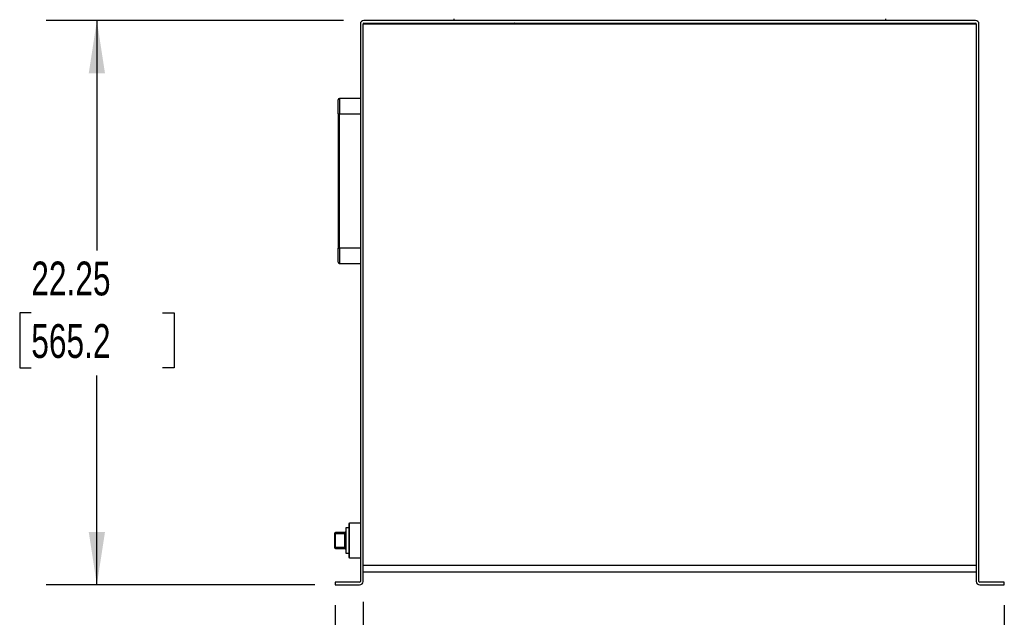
# Model space of a CAD drawing. Header units: inches. Extents: x 4 to 172, y 4 to 132.
# Tile 24 of 40: x 73 to 112, y 60 to 83. Entities that reach past the tile are written whole.
import ezdxf

# ---------------------------------------------------------------- set-up
doc = ezdxf.new("R2010")
doc.units = ezdxf.units.IN
doc.header["$LTSCALE"] = 16
doc.header["$MEASUREMENT"] = 0
doc.layers.add('DIMENSIONS', color=140, linetype='Continuous', lineweight=25)
doc.styles.add('SLDTEXTSTYLE0', font='TXT', dxfattribs={"width": 0.7})
doc.dimstyles.new('SLDDIMSTYLE0', dxfattribs={"dimtxt": 1.359375, "dimasz": 2.08, "dimexe": 0, "dimexo": 0.0625, "dimgap": 0.339844, "dimtad": 0, "dimtih": 1, "dimtoh": 1, "dimrnd": 1e-09, "dimzin": 12, "dimdsep": 46, "dimtxsty": 'SLDTEXTSTYLE0', "dimsah": 1, "dimcen": 0.09, "dimadec": 0, "dimazin": 3, "dimtfac": 1, "dimtofl": 0, "dimtmove": 0, "dimatfit": 3, "dimfxl": 0, "dimfrac": 2, "dimtolj": 1, "dimtzin": 12, "dimarcsym": 0})
doc.dimstyles.new('SLDDIMSTYLE1', dxfattribs={"dimtxt": 1.359375, "dimasz": 2.08, "dimexe": 0, "dimexo": 0.0625, "dimgap": 0.339844, "dimtad": 0, "dimtih": 1, "dimtoh": 1, "dimrnd": 1e-09, "dimzin": 4, "dimdsep": 46, "dimtxsty": 'SLDTEXTSTYLE0', "dimsah": 1, "dimcen": 0.09, "dimadec": 0, "dimazin": 1, "dimtfac": 1, "dimtmove": 0, "dimatfit": 0, "dimfxl": 0, "dimfrac": 2, "dimtolj": 1, "dimtzin": 12, "dimarcsym": 0})

# ---------------------------------------------------------------- blocks, each defined once
blk = doc.blocks.new('_D_2')
at = {"layer": 'DIMENSIONS'}
for p, q in [((85.217, 60.337), (85.217, 53.647)), ((86.322, 60.472), (86.322, 53.647)), ((74.485, 55.647), (74.029, 55.647)), ((74.029, 55.647), (74.029, 53.487)), ((78.525, 55.647), (78.981, 55.647)), ((78.981, 55.647), (78.981, 53.487)), ((85.217, 55.647), (80.367, 55.647)), ((86.322, 55.647), (90.322, 55.647)), ((74.029, 53.487), (74.485, 53.487)), ((78.981, 53.487), (78.525, 53.487))]:
    blk.add_line(p, q, dxfattribs=at)
for points in [[(85.217, 55.647), (83.137, 55.967), (83.137, 55.327)], [(86.322, 55.647), (88.402, 55.327), (88.402, 55.967)]]:
    blk.add_solid(points, dxfattribs=at)
at = {"layer": 'DIMENSIONS', "char_height": 1.3333, "attachment_point": 1, "style": 'SLDTEXTSTYLE0'}
for s, insert in [('1.10', (74.485, 57.67)), ('28.1', (74.485, 55.205))]:
    blk.add_mtext(s, dxfattribs=dict(at, insert=insert))
blk = doc.blocks.new('_D_3')
at = {"layer": 'DIMENSIONS'}
for p, q in [((85.217, 60.337), (85.217, 44.581)), ((111.592, 60.337), (111.592, 44.581)), ((85.217, 46.581), (91.126, 46.581)), ((92.969, 46.581), (92.512, 46.581)), ((92.512, 46.581), (92.512, 44.421)), ((98.139, 46.581), (98.596, 46.581)), ((98.596, 46.581), (98.596, 44.421)), ((111.592, 46.581), (99.981, 46.581)), ((92.512, 44.421), (92.969, 44.421)), ((98.596, 44.421), (98.139, 44.421))]:
    blk.add_line(p, q, dxfattribs=at)
for points in [[(85.217, 46.581), (87.297, 46.261), (87.297, 46.901)], [(111.592, 46.581), (109.512, 46.901), (109.512, 46.261)]]:
    blk.add_solid(points, dxfattribs=at)
at = {"layer": 'DIMENSIONS', "char_height": 1.3333, "attachment_point": 1, "style": 'SLDTEXTSTYLE0'}
for s, insert in [('26.38', (92.969, 48.604)), ('669.9', (92.969, 46.14))]:
    blk.add_mtext(s, dxfattribs=dict(at, insert=insert))
blk = doc.blocks.new('_D_4')
at = {"layer": 'DIMENSIONS'}
for p, q in [((85.552, 83.387), (73.832, 83.387)), ((75.832, 83.387), (75.832, 74.324)), ((73.247, 71.859), (72.791, 71.859)), ((72.791, 71.859), (72.791, 69.699)), ((78.418, 71.859), (78.874, 71.859)), ((78.874, 71.859), (78.874, 69.699)), ((72.791, 69.699), (73.247, 69.699)), ((78.874, 69.699), (78.418, 69.699)), ((75.832, 61.137), (75.832, 69.394)), ((84.417, 61.137), (73.832, 61.137))]:
    blk.add_line(p, q, dxfattribs=at)
for points in [[(75.832, 83.387), (75.512, 81.307), (76.152, 81.307)], [(75.832, 61.137), (76.152, 63.217), (75.512, 63.217)]]:
    blk.add_solid(points, dxfattribs=at)
at = {"layer": 'DIMENSIONS', "char_height": 1.3333, "attachment_point": 1, "style": 'SLDTEXTSTYLE0'}
for s, insert in [('22.25', (73.247, 73.882)), ('565.2', (73.247, 71.417))]:
    blk.add_mtext(s, dxfattribs=dict(at, insert=insert))
blk = doc.blocks.new('_D_5')
at = {"layer": 'DIMENSIONS'}
for p, q in [((86.217, 84.053), (86.217, 111.36)), ((110.592, 84.053), (110.592, 111.36)), ((86.217, 109.36), (94.079, 109.36)), ((95.921, 109.36), (95.465, 109.36)), ((95.465, 109.36), (95.465, 107.2)), ((101.092, 109.36), (101.548, 109.36)), ((101.548, 109.36), (101.548, 107.2)), ((110.592, 109.36), (102.934, 109.36)), ((95.465, 107.2), (95.921, 107.2)), ((101.548, 107.2), (101.092, 107.2))]:
    blk.add_line(p, q, dxfattribs=at)
for points in [[(86.217, 109.36), (88.297, 109.04), (88.297, 109.68)], [(110.592, 109.36), (108.512, 109.68), (108.512, 109.04)]]:
    blk.add_solid(points, dxfattribs=at)
at = {"layer": 'DIMENSIONS', "char_height": 1.3333, "attachment_point": 1, "style": 'SLDTEXTSTYLE0'}
for s, insert in [('24.38', (95.921, 111.383)), ('619.1', (95.921, 108.919))]:
    blk.add_mtext(s, dxfattribs=dict(at, insert=insert))

msp = doc.modelspace()

# ---------------------------------------------------------------- linework, layer by layer
for p, q in [((89.905, 83.45), (89.905, 83.387)), ((106.905, 83.45), (106.905, 83.387)), ((86.217, 83.253), (86.217, 61.272)), ((86.322, 61.272), (86.322, 83.253)), ((86.322, 83.253), (110.488, 83.253)), ((110.458, 83.387), (86.352, 83.387)), ((86.352, 83.283), (110.458, 83.283)), ((90.498, 83.283), (90.498, 83.253)), ((90.811, 83.253), (90.811, 83.283)), ((91.181, 83.283), (91.181, 83.253)), ((91.371, 83.253), (91.371, 83.283)), ((91.758, 83.283), (91.758, 83.253)), ((91.873, 83.283), (91.873, 83.253)), ((92.186, 83.253), (92.186, 83.283)), ((93.343, 83.283), (93.343, 83.253)), ((93.533, 83.253), (93.533, 83.283)), ((93.678, 83.253), (93.678, 83.283)), ((94.064, 83.283), (94.064, 83.253)), ((94.254, 83.253), (94.254, 83.283)), ((95.491, 83.283), (95.491, 83.253)), ((97.069, 83.253), (97.069, 83.283)), ((97.156, 83.283), (97.156, 83.253)), ((97.656, 83.253), (97.656, 83.283)), ((98.248, 83.283), (98.248, 83.253)), ((98.561, 83.253), (98.561, 83.283)), ((103.623, 83.283), (103.623, 83.253)), ((103.936, 83.253), (103.936, 83.283)), ((104.404, 83.283), (104.404, 83.253)), ((104.904, 83.253), (104.904, 83.283)), ((104.936, 83.253), (104.936, 83.283)), ((105.998, 83.283), (105.998, 83.253)), ((106.311, 83.253), (106.311, 83.283)), ((110.488, 83.253), (110.488, 61.272)), ((110.592, 61.272), (110.592, 83.253)), ((85.392, 80.312), (85.392, 79.712)), ((86.217, 80.312), (85.392, 80.312)), ((85.342, 79.712), (85.392, 79.712)), ((85.342, 79.712), (85.342, 74.412)), ((85.392, 79.712), (86.217, 79.712)), ((85.392, 74.412), (85.392, 79.712)), ((85.342, 74.412), (85.392, 74.412)), ((85.392, 74.412), (85.392, 73.812)), ((86.217, 74.412), (85.392, 74.412)), ((85.392, 73.812), (86.217, 73.812)), ((85.767, 63.387), (85.642, 63.387)), ((85.642, 63.387), (85.642, 62.387)), ((85.787, 63.574), (85.767, 63.554)), ((85.767, 63.554), (85.767, 62.221)), ((86.217, 63.574), (85.787, 63.574)), ((85.787, 62.201), (85.787, 63.574)), ((85.192, 63.16), (85.192, 62.615)), ((85.232, 63.16), (85.192, 63.16)), ((85.602, 63.2), (85.232, 63.2)), ((85.232, 63.2), (85.232, 63.16)), ((85.232, 63.16), (85.602, 63.16)), ((85.232, 62.615), (85.232, 63.16)), ((85.602, 63.16), (85.602, 63.2)), ((85.602, 63.16), (85.642, 63.16)), ((85.602, 62.615), (85.602, 63.16)), ((85.192, 62.615), (85.232, 62.615)), ((85.602, 62.615), (85.232, 62.615)), ((85.232, 62.615), (85.232, 62.575)), ((85.232, 62.575), (85.602, 62.575)), ((85.642, 62.615), (85.602, 62.615)), ((85.602, 62.575), (85.602, 62.615)), ((85.642, 62.387), (85.767, 62.387)), ((85.767, 62.221), (85.787, 62.201)), ((85.787, 62.201), (86.217, 62.201)), ((110.488, 61.898), (86.322, 61.898)), ((86.322, 61.648), (110.488, 61.648)), ((85.217, 61.242), (85.217, 61.137)), ((86.187, 61.242), (85.217, 61.242)), ((85.217, 61.137), (86.187, 61.137)), ((111.592, 61.242), (110.622, 61.242)), ((110.622, 61.137), (111.592, 61.137)), ((111.592, 61.137), (111.592, 61.242))]:
    msp.add_line(p, q)
at = {"flags": 128}
for points in [[(92.3, 83.283), (92.296, 83.275), (92.287, 83.253)], [(93.199, 83.253), (93.189, 83.275), (93.186, 83.283)]]:
    msp.add_lwpolyline(points, dxfattribs=at)
for centre, radius, start, end in [((86.352, 83.253), 0.135, 90, 180), ((86.352, 83.253), 0.03, 90, 180), ((110.458, 83.253), 0.135, 0, 90), ((110.458, 83.253), 0.03, 0, 90), ((85.392, 80.262), 0.05, 90, 180), ((85.392, 73.862), 0.05, 180, 270), ((85.232, 63.16), 0.04, 90, 180), ((85.602, 63.24), 0.04, 270, 0), ((85.232, 62.615), 0.04, 180, 270), ((85.602, 62.535), 0.04, 0, 90), ((86.187, 61.272), 0.135, 270, 0), ((86.187, 61.272), 0.03, 270, 0), ((110.622, 61.272), 0.135, 180, 270), ((110.622, 61.272), 0.03, 180, 270)]:
    msp.add_arc(centre, radius, start, end)
for points in [[(85.342, 79.712), (85.342, 79.858), (85.342, 79.998), (85.342, 80.204), (85.342, 80.262), (85.342, 80.262)], [(85.342, 73.862), (85.342, 73.862), (85.342, 73.92), (85.342, 74.126), (85.342, 74.266), (85.342, 74.412)]]:
    msp.add_open_spline(points, degree=3, knots=[0, 0, 0, 0, 0.5, 0.5, 1, 1, 1, 1])

# ---------------------------------------------------------------- dimensions: what is measured, and where the dimension line sits
at = {"layer": 'DIMENSIONS'}
for base, p1, p2, dimstyle, picture, middle in [((110.592112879, 109.360408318), (86.217112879, 83.252579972), (110.592112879, 83.252579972), 'SLDDIMSTYLE0', '_D_5', (98.506332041, 109.360408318)), ((86.3217, 55.6472), (85.2171, 61.1372), (86.3217, 61.2718), 'SLDDIMSTYLE1', '_D_2', (76.5052, 55.6472)), ((111.592112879, 46.58125951), (85.217112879, 61.137179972), (111.592112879, 61.137179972), 'SLDDIMSTYLE0', '_D_3', (95.553851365, 46.58125951))]:
    dim = msp.add_linear_dim(base=base, p1=p1, p2=p2, dimstyle=dimstyle, dxfattribs=at)
    dim.commit()
    dim.dimension.update_dxf_attribs({"geometry": picture, "text_midpoint": middle, "dimtype": 160})
dim = msp.add_linear_dim(base=(75.832, 83.387), p1=(85.217, 61.137), p2=(86.352, 83.387), angle=90, dimstyle='SLDDIMSTYLE0', dxfattribs=at)
dim.commit()
dim.dimension.update_dxf_attribs({"geometry": '_D_4', "text_midpoint": (75.832, 71.859), "dimtype": 160})

doc.saveas('drawing.dxf')
